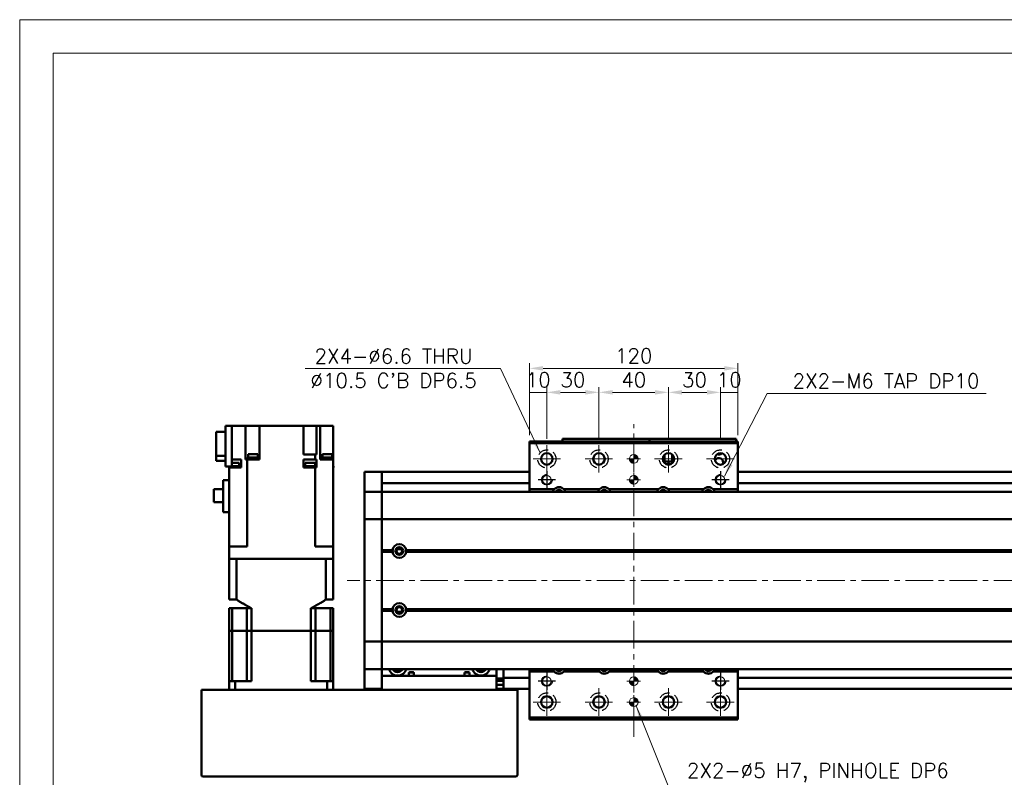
# Model space of a CAD drawing. Header units: millimetres. Extents: x 46891 to 50168, y 6223 to 9676.
# Tile 3 of 5: x 48547 to 49114, y 9239 to 9676. Entities that reach past the tile are written whole.
import ezdxf

# ---------------------------------------------------------------- set-up
doc = ezdxf.new("R2010")
doc.units = ezdxf.units.MM
doc.header["$LTSCALE"] = 0.5
doc.linetypes.add('CENTER', pattern=[50.8, 31.75, -6.35, 6.35, -6.35])
doc.linetypes.add('HIDDENX2', pattern=[19.05, 12.7, -6.35])
doc.layers.get('0').update_dxf_attribs({"lineweight": 20})
doc.layers.add('1', color=1, linetype='CENTER', lineweight=13)
doc.layers.add('외형선(ISO)', color=7, linetype='Continuous', lineweight=50)
doc.layers.add('2', color=2, linetype='HIDDENX2')
doc.layers.add('DIM', color=4, linetype='Continuous')
doc.styles.add('DSR TEXT', font='romans.shx', dxfattribs={"bigfont": 'whgtxt.shx'})
doc.styles.get("Standard").update_dxf_attribs({"font": 'romans.shx', "bigfont": 'whgtxt.shx'})
doc.dimstyles.new('DSR', dxfattribs={"dimscale": 2, "dimtxt": 3, "dimasz": 3, "dimexe": 0.5, "dimexo": 0.5, "dimgap": 0.5, "dimtad": 1, "dimdsep": 46, "dimtxsty": 'Standard', "dimcen": 2.5, "dimclrd": 4, "dimclre": 4, "dimclrt": 2, "dimadec": 0, "dimazin": 2, "dimtfac": 1, "dimtmove": 0, "dimatfit": 3, "dimfxl": 0, "dimlwd": -1, "dimlwe": -1, "dimarcsym": 0})

# ---------------------------------------------------------------- blocks, each defined once
blk = doc.blocks.new('A$C1C1952E1')
at = {"color": 1}
blk.add_lwpolyline([(0, 0), (420, 0), (420, 297), (0, 297)], close=True, dxfattribs=at)
at = {"color": 3}
blk.add_lwpolyline([(5, 5), (415, 5), (415, 292), (5, 292)], close=True, dxfattribs=at)
blk = doc.blocks.new('tap6')
blk.add_circle((0, 0), 2.5)
at = {"layer": 'DIM', "color": 1}
for p, q in [((-5.04, 0), (5.04, 0)), ((0, -5.04), (0, 5.04))]:
    blk.add_line(p, q, dxfattribs=at)
blk.add_arc((0, 0), 3, 263.303, 187.8802, dxfattribs=at)
blk = doc.blocks.new('A$C33E56CC6')
h = blk.add_hatch()
h.set_pattern_fill('ANSI31', color=256, style=0)
h.set_pattern_definition([(45, (-7065.45672, -6508.5399), (-0.0883883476, 0.0883883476), [])])
h.paths.add_polyline_path([(4, 6.5, 0.414214), (1.5, 4), (4, 4)])
h.paths.add_polyline_path([(6.5, 4), (4, 4), (4, 1.5, 0.414214)])
blk.add_circle((4, 4), 2.5)
at = {"layer": '1'}
for p, q in [((4, 0), (4, 8)), ((0, 4), (8, 4))]:
    blk.add_line(p, q, dxfattribs=at)
blk = doc.blocks.new('*D70')
at = {"color": 1, "linetype": 'ByBlock'}
for p, q in [((48840.29, 9436.32), (48840.29, 9464.07)), ((48850.29, 9434.32), (48850.29, 9464.07)), ((48850.29, 9461.07), (48840.29, 9461.07))]:
    blk.add_line(p, q, dxfattribs=at)
at = {"layer": 'Defpoints', "color": 0}
for p in [(48840.29, 9461.07), (48840.29, 9432.72), (48850.29, 9430.72)]:
    blk.add_point(p, dxfattribs=at)
at = {"color": 3, "insert": (48845.29, 9468.27), "char_height": 8.4, "attachment_point": 5, "style": 'DSR TEXT'}
blk.add_mtext('10', dxfattribs=at)
blk = doc.blocks.new('*D71')
at = {"color": 1, "linetype": 'ByBlock'}
for p, q in [((48850.29, 9434.32), (48850.29, 9464.07)), ((48880.29, 9434.32), (48880.29, 9464.07)), ((48872.49, 9461.07), (48858.09, 9461.07))]:
    blk.add_line(p, q, dxfattribs=at)
at = {"color": 1}
for points in [[(48858.09, 9462.37), (48858.09, 9459.77), (48850.29, 9461.07)], [(48872.49, 9462.37), (48872.49, 9459.77), (48880.29, 9461.07)]]:
    blk.add_solid(points, dxfattribs=at)
at = {"layer": 'Defpoints', "color": 0}
for p in [(48850.29, 9461.07), (48850.29, 9430.72), (48880.29, 9430.72)]:
    blk.add_point(p, dxfattribs=at)
at = {"color": 3, "insert": (48865.29, 9468.27), "char_height": 8.4, "attachment_point": 5, "style": 'DSR TEXT'}
blk.add_mtext('30', dxfattribs=at)
blk = doc.blocks.new('*D72')
at = {"color": 1, "linetype": 'ByBlock'}
for p, q in [((48880.29, 9434.32), (48880.29, 9464.07)), ((48920.29, 9434.32), (48920.29, 9464.07)), ((48888.09, 9461.07), (48912.49, 9461.07))]:
    blk.add_line(p, q, dxfattribs=at)
at = {"color": 1}
for points in [[(48888.09, 9462.37), (48888.09, 9459.77), (48880.29, 9461.07)], [(48912.49, 9462.37), (48912.49, 9459.77), (48920.29, 9461.07)]]:
    blk.add_solid(points, dxfattribs=at)
at = {"layer": 'Defpoints', "color": 0}
for p in [(48920.29, 9461.07), (48880.29, 9430.72), (48920.29, 9430.72)]:
    blk.add_point(p, dxfattribs=at)
at = {"color": 3, "insert": (48900.29, 9468.27), "char_height": 8.4, "attachment_point": 5, "style": 'DSR TEXT'}
blk.add_mtext('40', dxfattribs=at)
blk = doc.blocks.new('*D73')
at = {"color": 1, "linetype": 'ByBlock'}
for p, q in [((48920.29, 9434.32), (48920.29, 9464.07)), ((48950.29, 9434.32), (48950.29, 9464.07)), ((48928.09, 9461.07), (48942.49, 9461.07))]:
    blk.add_line(p, q, dxfattribs=at)
at = {"color": 1}
for points in [[(48928.09, 9462.37), (48928.09, 9459.77), (48920.29, 9461.07)], [(48942.49, 9462.37), (48942.49, 9459.77), (48950.29, 9461.07)]]:
    blk.add_solid(points, dxfattribs=at)
at = {"layer": 'Defpoints', "color": 0}
for p in [(48950.29, 9461.07), (48920.29, 9430.72), (48950.29, 9430.72)]:
    blk.add_point(p, dxfattribs=at)
at = {"color": 3, "insert": (48935.29, 9468.27), "char_height": 8.4, "attachment_point": 5, "style": 'DSR TEXT'}
blk.add_mtext('30', dxfattribs=at)
blk = doc.blocks.new('*D74')
at = {"color": 1, "linetype": 'ByBlock'}
for p, q in [((48950.29, 9434.32), (48950.29, 9464.07)), ((48960.29, 9436.32), (48960.29, 9464.07)), ((48950.29, 9461.07), (48960.29, 9461.07))]:
    blk.add_line(p, q, dxfattribs=at)
at = {"layer": 'Defpoints', "color": 0}
for p in [(48960.29, 9461.07), (48950.29, 9430.72), (48960.29, 9432.72)]:
    blk.add_point(p, dxfattribs=at)
at = {"color": 3, "insert": (48955.29, 9468.27), "char_height": 8.4, "attachment_point": 5, "style": 'DSR TEXT'}
blk.add_mtext('10', dxfattribs=at)
blk = doc.blocks.new('*D75')
at = {"color": 1, "linetype": 'ByBlock'}
for p, q in [((48840.29, 9436.32), (48840.29, 9477.88)), ((48960.29, 9436.32), (48960.29, 9477.88)), ((48952.49, 9474.88), (48848.09, 9474.88))]:
    blk.add_line(p, q, dxfattribs=at)
at = {"color": 1}
for points in [[(48848.09, 9476.18), (48848.09, 9473.58), (48840.29, 9474.88)], [(48952.49, 9476.18), (48952.49, 9473.58), (48960.29, 9474.88)]]:
    blk.add_solid(points, dxfattribs=at)
at = {"layer": 'Defpoints', "color": 0}
for p in [(48840.29, 9474.88), (48840.29, 9432.72), (48960.29, 9432.72)]:
    blk.add_point(p, dxfattribs=at)
at = {"color": 3, "insert": (48900.29, 9482.08), "char_height": 8.4, "attachment_point": 5, "style": 'DSR TEXT'}
blk.add_mtext('120', dxfattribs=at)

msp = doc.modelspace()

# ---------------------------------------------------------------- linework, layer by layer
at = {"layer": '1'}
for p, q in [((48900.28843, 9262.7159), (48900.28843, 9442.7159)), ((48850.28843, 9430.7159), (48850.28843, 9414.7159)), ((48880.28843, 9430.7159), (48880.28843, 9414.7159)), ((48920.28843, 9430.7159), (48920.28843, 9414.7159)), ((48842.28843, 9422.7159), (48858.28843, 9422.7159)), ((48872.28843, 9422.7159), (48888.28843, 9422.7159)), ((48912.28843, 9422.7159), (48928.28843, 9422.7159)), ((48942.28843, 9422.7159), (48958.28843, 9422.7159)), ((49555.28843, 9352.7159), (48735.28843, 9352.7159)), ((48850.28843, 9290.7159), (48850.28843, 9274.7159)), ((48880.28843, 9290.7159), (48880.28843, 9274.7159)), ((48920.28843, 9290.7159), (48920.28843, 9274.7159)), ((48950.28843, 9290.7159), (48950.28843, 9274.7159)), ((48842.28843, 9282.7159), (48858.28843, 9282.7159)), ((48872.28843, 9282.7159), (48888.28843, 9282.7159)), ((48912.28843, 9282.7159), (48928.28843, 9282.7159)), ((48942.28843, 9282.7159), (48958.28843, 9282.7159))]:
    msp.add_line(p, q, dxfattribs=at)
at = {"layer": '2'}
for centre in [(48850.28843, 9422.7159), (48880.28843, 9422.7159), (48920.28843, 9422.7159), (48950.28843, 9422.7159), (48850.28843, 9282.7159), (48880.28843, 9282.7159), (48920.28843, 9282.7159), (48950.28843, 9282.7159)]:
    msp.add_circle(centre, 5.25, dxfattribs=at)
at = {"layer": '외형선(ISO)'}
for p, q in [((48668.78843, 9441.8159), (48665.28843, 9441.8159)), ((48665.28843, 9441.8159), (48665.28843, 9418.3159)), ((48672.84841, 9441.8159), (48668.78843, 9441.8159)), ((48668.78843, 9418.3159), (48668.78843, 9441.8159)), ((48672.84841, 9441.8159), (48676.78035, 9441.8159)), ((48681.28843, 9441.8159), (48676.78035, 9441.8159)), ((48676.78035, 9441.8159), (48676.78035, 9422.3159)), ((48681.28843, 9441.8159), (48684.78843, 9441.8159)), ((48710.08843, 9441.8159), (48684.78843, 9441.8159)), ((48684.78843, 9422.3159), (48684.78843, 9441.8159)), ((48710.08843, 9441.8159), (48713.58843, 9441.8159)), ((48710.08843, 9425.3159), (48710.08843, 9441.8159)), ((48717.56706, 9441.8159), (48713.58843, 9441.8159)), ((48717.56706, 9441.8159), (48719.78843, 9441.8159)), ((48717.56706, 9425.3159), (48717.56706, 9441.8159)), ((48719.78843, 9441.8159), (48723.28843, 9441.8159)), ((48719.78843, 9422.3159), (48719.78843, 9441.8159)), ((48727.28843, 9441.8159), (48723.28843, 9441.8159)), ((48727.28843, 9422.3159), (48727.28843, 9441.8159)), ((48659.78843, 9424.58821), (48659.78843, 9438.41584)), ((48659.78843, 9438.41584), (48665.28843, 9438.41584)), ((48840.28843, 9432.7159), (48840.28843, 9431.7159)), ((48840.28843, 9432.7159), (48960.28843, 9432.7159)), ((48840.28843, 9431.7159), (48840.28843, 9405.2159)), ((48960.28843, 9431.7159), (48840.28843, 9431.7159)), ((48859.28843, 9434.21588), (48859.28843, 9434.21586)), ((48859.28843, 9434.21588), (48909.28843, 9434.21588)), ((48859.28843, 9432.7159), (48859.28843, 9434.21586)), ((48862.28843, 9434.21585), (48906.28843, 9434.21585)), ((48909.28843, 9434.21588), (48909.28843, 9434.21586)), ((48909.28843, 9434.21588), (48959.28843, 9434.21588)), ((48909.28843, 9434.21586), (48909.28843, 9432.7159)), ((48909.28843, 9432.7159), (48909.28843, 9434.21586)), ((48912.28843, 9434.21585), (48956.28843, 9434.21585)), ((48959.28843, 9434.21586), (48959.28843, 9432.7159)), ((48960.28843, 9431.7159), (48960.28843, 9432.7159)), ((48960.28843, 9431.7159), (48960.28843, 9432.7159)), ((48960.28843, 9405.2159), (48960.28843, 9431.7159)), ((48665.28843, 9424.58821), (48659.78843, 9424.58821)), ((48659.78843, 9421.61595), (48659.78843, 9424.58821)), ((48683.79247, 9425.5159), (48678.19247, 9425.5159)), ((48678.19247, 9423.5159), (48678.19247, 9425.5159)), ((48683.79247, 9423.5159), (48683.79247, 9425.5159)), ((48710.08843, 9425.3159), (48716.8478, 9425.3159)), ((48716.8478, 9425.3159), (48716.8478, 9422.3159)), ((48717.24711, 9425.3159), (48716.8478, 9425.3159)), ((48717.24711, 9425.3159), (48717.56706, 9425.3159)), ((48726.57714, 9425.5159), (48720.97714, 9425.5159)), ((48720.97714, 9423.5159), (48720.97714, 9425.5159)), ((48726.57714, 9423.5159), (48726.57714, 9425.5159)), ((48917.78843, 9424.86997), (48917.78843, 9421.21589)), ((48918.08843, 9421.21589), (48918.08843, 9425.17558)), ((48922.48843, 9425.17558), (48922.48843, 9421.21589)), ((48922.78843, 9421.21589), (48922.78843, 9424.86997)), ((48659.78843, 9421.61595), (48665.28843, 9421.61595)), ((48668.78843, 9422.3159), (48672.84841, 9422.3159)), ((48673.00352, 9420.5159), (48668.78843, 9420.5159)), ((48674.28378, 9422.3159), (48672.84841, 9422.3159)), ((48673.00352, 9418.5159), (48673.00352, 9420.5159)), ((48674.28378, 9417.8159), (48674.28378, 9422.3159)), ((48676.78035, 9422.3159), (48677.32976, 9422.3159)), ((48677.72907, 9422.3159), (48677.32976, 9422.3159)), ((48677.72907, 9372.2159), (48677.72907, 9422.3159)), ((48677.72907, 9422.3159), (48684.78843, 9422.3159)), ((48683.99247, 9422.8159), (48677.99247, 9422.8159)), ((48677.99247, 9422.3159), (48677.99247, 9422.8159)), ((48683.94247, 9423.5159), (48678.04247, 9423.5159)), ((48678.04247, 9422.8159), (48678.04247, 9423.5159)), ((48683.94247, 9422.8159), (48683.94247, 9423.5159)), ((48683.99247, 9422.3159), (48683.99247, 9422.8159)), ((48716.8478, 9422.3159), (48710.08843, 9422.3159)), ((48710.08843, 9422.3159), (48710.08843, 9417.8159)), ((48716.75119, 9420.5159), (48711.15119, 9420.5159)), ((48711.15119, 9418.5159), (48711.15119, 9420.5159)), ((48716.75119, 9418.5159), (48716.75119, 9420.5159)), ((48716.8478, 9422.3159), (48717.24711, 9422.3159)), ((48717.56706, 9422.3159), (48717.24711, 9422.3159)), ((48717.56706, 9417.8159), (48717.56706, 9422.3159)), ((48719.78843, 9422.3159), (48721.72845, 9422.3159)), ((48726.77714, 9422.8159), (48720.77714, 9422.8159)), ((48720.77714, 9422.3159), (48720.77714, 9422.8159)), ((48726.72714, 9423.5159), (48720.82714, 9423.5159)), ((48720.82714, 9422.8159), (48720.82714, 9423.5159)), ((48727.28843, 9422.3159), (48721.72845, 9422.3159)), ((48726.72714, 9422.8159), (48726.72714, 9423.5159)), ((48726.77714, 9422.3159), (48726.77714, 9422.8159)), ((48727.28843, 9372.2159), (48727.28843, 9422.3159)), ((48917.28843, 9421.34113), (48917.28843, 9424.09067)), ((48917.78843, 9421.21589), (48917.34905, 9421.21589)), ((48923.2278, 9421.21587), (48917.34906, 9421.21587)), ((48917.78843, 9421.21589), (48918.08843, 9421.21589)), ((48922.48843, 9421.21589), (48918.08843, 9421.21589)), ((48919.68843, 9419.81587), (48919.88843, 9419.81587)), ((48919.87545, 9419.44185), (48919.68843, 9419.81587)), ((48919.88843, 9420.21587), (48920.68843, 9420.21587)), ((48919.88843, 9419.81587), (48919.88843, 9420.21587)), ((48920.68843, 9420.21587), (48920.68843, 9419.81587)), ((48920.68843, 9419.81587), (48920.88843, 9419.81587)), ((48920.88843, 9419.81587), (48920.70142, 9419.44185)), ((48922.48843, 9421.21589), (48922.78843, 9421.21589)), ((48923.22781, 9421.21589), (48922.78843, 9421.21589)), ((48923.28843, 9421.34113), (48923.28843, 9424.09067)), ((48665.28843, 9418.3159), (48668.78843, 9418.3159)), ((48667.25352, 9417.8159), (48667.25352, 9418.3159)), ((48667.25352, 9417.8159), (48667.28843, 9417.8159)), ((48672.84841, 9417.8159), (48667.28843, 9417.8159)), ((48667.28843, 9372.2159), (48667.28843, 9417.8159)), ((48673.15352, 9418.5159), (48668.78843, 9418.5159)), ((48672.84841, 9417.8159), (48674.28378, 9417.8159)), ((48673.15352, 9417.8159), (48673.15352, 9418.5159)), ((48713.49865, 9417.8159), (48710.08843, 9417.8159)), ((48716.90119, 9418.5159), (48711.00119, 9418.5159)), ((48711.00119, 9417.8159), (48711.00119, 9418.5159)), ((48713.49865, 9417.8159), (48714.40372, 9417.8159)), ((48716.8478, 9417.8159), (48714.40372, 9417.8159)), ((48717.24711, 9417.8159), (48716.8478, 9417.8159)), ((48716.8478, 9372.2159), (48716.8478, 9417.8159)), ((48716.90119, 9417.8159), (48716.90119, 9418.5159)), ((48717.24711, 9417.8159), (48717.56706, 9417.8159)), ((48727.32335, 9418.5159), (48727.28843, 9418.5159)), ((48727.28843, 9417.8159), (48727.32335, 9417.8159)), ((48727.32335, 9417.8159), (48727.32335, 9418.5159)), ((48745.28843, 9412.2159), (48745.28843, 9415.2159)), ((48755.28843, 9415.2159), (48745.28843, 9415.2159)), ((48755.28843, 9412.2159), (48755.28843, 9415.2159)), ((48840.28843, 9415.2159), (48755.28843, 9415.2159)), ((48755.28843, 9415.2159), (48755.28843, 9412.2159)), ((49535.28843, 9415.2159), (48960.28843, 9415.2159)), ((48663.88843, 9392.1159), (48663.88843, 9410.4659)), ((48667.28843, 9410.4659), (48663.88843, 9410.4659)), ((48745.28843, 9412.2159), (48745.28843, 9410.35573)), ((48745.28843, 9410.35573), (48745.28843, 9409.44777)), ((48745.28843, 9409.44777), (48745.28843, 9404.1761)), ((48755.28843, 9412.2159), (48755.28843, 9410.35573)), ((48755.28843, 9410.35573), (48755.28843, 9412.2159)), ((48755.28843, 9409.44777), (48755.28843, 9410.35573)), ((48755.28843, 9404.1761), (48755.28843, 9409.44777)), ((48840.28843, 9408.7159), (48755.28843, 9408.7159)), ((49535.28843, 9408.7159), (48960.28843, 9408.7159)), ((48658.48843, 9397.8909), (48658.48843, 9405.3409)), ((48658.48843, 9405.3409), (48663.88843, 9405.3409)), ((48745.28843, 9404.1761), (48745.28843, 9403.7159)), ((48745.28843, 9401.0074), (48745.28843, 9403.7159)), ((48755.28843, 9403.7159), (48745.28843, 9403.7159)), ((48755.28843, 9403.7159), (48755.28843, 9404.1761)), ((48755.28843, 9403.7159), (48755.28843, 9401.0074)), ((48755.28843, 9401.0074), (48755.28843, 9403.7159)), ((48755.28843, 9403.7159), (49535.28843, 9403.7159)), ((48854.49335, 9405.2159), (48840.28843, 9405.2159)), ((48840.28843, 9405.2159), (48840.28843, 9403.7159)), ((48880.49335, 9405.2159), (48860.08352, 9405.2159)), ((48914.49335, 9405.2159), (48886.08352, 9405.2159)), ((48940.49335, 9405.2159), (48920.08352, 9405.2159)), ((48960.28843, 9405.2159), (48946.08352, 9405.2159)), ((48960.28843, 9403.7159), (48960.28843, 9405.2159)), ((48663.88843, 9397.8909), (48658.48843, 9397.8909)), ((48745.28843, 9388.4074), (48745.28843, 9401.0074)), ((48755.28843, 9401.0074), (48755.28843, 9388.4074)), ((48755.28843, 9388.4074), (48755.28843, 9401.0074)), ((48663.88843, 9392.1159), (48667.28843, 9392.1159)), ((48745.28843, 9388.4074), (48745.28843, 9387.94331)), ((48745.28843, 9385.94331), (48745.28843, 9387.94331)), ((48755.28843, 9387.94331), (48745.28843, 9387.94331)), ((48745.28843, 9385.94331), (48745.28843, 9319.48849)), ((48755.28843, 9387.94331), (48755.28843, 9388.4074)), ((48755.28843, 9388.4074), (48755.28843, 9387.94331)), ((48755.28843, 9387.94331), (48755.28843, 9385.94331)), ((48755.28843, 9385.94331), (48755.28843, 9387.94331)), ((48755.28843, 9387.94331), (49535.28843, 9387.94331)), ((48755.28843, 9319.48849), (48755.28843, 9385.94331)), ((48755.28843, 9385.94331), (48755.28843, 9370.2159)), ((48671.78843, 9372.2159), (48667.28843, 9372.2159)), ((48667.28843, 9372.2159), (48667.28843, 9365.2159)), ((48671.78843, 9372.2159), (48677.72907, 9372.2159)), ((48716.8478, 9372.2159), (48722.78843, 9372.2159)), ((48727.28843, 9372.2159), (48722.78843, 9372.2159)), ((48727.28843, 9372.2159), (48727.28843, 9365.2159)), ((48755.28843, 9370.2159), (48761.31981, 9370.2159)), ((48755.28843, 9369.7159), (48761.78843, 9369.7159)), ((48755.28843, 9369.2159), (48761.31981, 9369.2159)), ((48755.28843, 9369.2159), (48755.28843, 9336.2159)), ((48766.56422, 9370.7159), (48764.01264, 9370.7159)), ((48768.78843, 9369.7159), (49521.78843, 9369.7159)), ((48769.25706, 9370.2159), (49521.31981, 9370.2159)), ((48769.25706, 9369.2159), (49521.31981, 9369.2159)), ((48667.28843, 9341.7159), (48667.28843, 9365.2159)), ((48667.28843, 9365.2159), (48667.2929, 9365.2159)), ((48667.2929, 9365.2159), (48671.58788, 9365.2159)), ((48671.58788, 9365.2159), (48671.5931, 9365.2159)), ((48671.5931, 9341.7159), (48671.5931, 9365.2159)), ((48722.98376, 9365.2159), (48671.5931, 9365.2159)), ((48671.78843, 9365.2159), (48722.78843, 9365.2159)), ((48722.98376, 9341.7159), (48722.98376, 9365.2159)), ((48722.98376, 9365.2159), (48722.98898, 9365.2159)), ((48722.98898, 9365.2159), (48727.28396, 9365.2159)), ((48727.28396, 9365.2159), (48727.28843, 9365.2159)), ((48727.28843, 9341.7159), (48727.28843, 9365.2159)), ((48667.28843, 9341.7159), (48671.5931, 9341.7159)), ((48722.98376, 9341.7159), (48727.28843, 9341.7159)), ((48667.28843, 9336.7159), (48669.00085, 9336.7159)), ((48667.28843, 9323.7159), (48667.28843, 9336.7159)), ((48677.53843, 9336.7159), (48669.00085, 9336.7159)), ((48669.00085, 9323.7159), (48669.00085, 9336.7159)), ((48677.53843, 9336.7159), (48680.25171, 9336.7159)), ((48677.53843, 9323.7159), (48677.53843, 9336.7159)), ((48680.25171, 9323.7159), (48680.25171, 9336.7159)), ((48714.32516, 9336.7159), (48717.03843, 9336.7159)), ((48714.32516, 9323.7159), (48714.32516, 9336.7159)), ((48717.03843, 9336.7159), (48725.57602, 9336.7159)), ((48717.03843, 9323.7159), (48717.03843, 9336.7159)), ((48725.57602, 9336.7159), (48727.28843, 9336.7159)), ((48725.57602, 9323.7159), (48725.57602, 9336.7159)), ((48727.28843, 9323.7159), (48727.28843, 9336.7159)), ((48755.28843, 9336.2159), (48761.31981, 9336.2159)), ((48755.28843, 9335.7159), (48761.78843, 9335.7159)), ((48755.28843, 9335.2159), (48761.31981, 9335.2159)), ((48755.28843, 9335.2159), (48755.28843, 9319.48849)), ((48766.56422, 9334.7159), (48764.01264, 9334.7159)), ((48768.78843, 9335.7159), (49521.78843, 9335.7159)), ((48769.25706, 9336.2159), (49521.31981, 9336.2159)), ((48769.25706, 9335.2159), (49521.31981, 9335.2159)), ((48669.00085, 9323.7159), (48667.28843, 9323.7159)), ((48667.28843, 9323.7159), (48667.28843, 9294.7159)), ((48667.28843, 9323.7159), (48669.00085, 9323.7159)), ((48672.53843, 9323.7159), (48669.00085, 9323.7159)), ((48669.00085, 9294.7159), (48669.00085, 9323.7159)), ((48672.53843, 9323.7159), (48669.00085, 9323.7159)), ((48677.53843, 9323.7159), (48672.53843, 9323.7159)), ((48677.53843, 9323.7159), (48672.53843, 9323.7159)), ((48680.25171, 9323.7159), (48677.53843, 9323.7159)), ((48677.53843, 9294.7159), (48677.53843, 9323.7159)), ((48677.53843, 9323.7159), (48680.25171, 9323.7159)), ((48714.32516, 9323.7159), (48680.25171, 9323.7159)), ((48680.25171, 9323.7159), (48680.25171, 9294.7159)), ((48714.32516, 9323.7159), (48680.25171, 9323.7159)), ((48717.03843, 9323.7159), (48714.32516, 9323.7159)), ((48714.32516, 9323.7159), (48714.32516, 9294.7159)), ((48714.32516, 9323.7159), (48717.03843, 9323.7159)), ((48722.03843, 9323.7159), (48717.03843, 9323.7159)), ((48717.03843, 9294.7159), (48717.03843, 9323.7159)), ((48722.03843, 9323.7159), (48717.03843, 9323.7159)), ((48725.57602, 9323.7159), (48722.03843, 9323.7159)), ((48725.57602, 9323.7159), (48722.03843, 9323.7159)), ((48727.28843, 9323.7159), (48725.57602, 9323.7159)), ((48725.57602, 9294.7159), (48725.57602, 9323.7159)), ((48725.57602, 9323.7159), (48727.28843, 9323.7159)), ((48727.28843, 9323.7159), (48727.28843, 9294.7159)), ((48745.28843, 9317.48849), (48745.28843, 9319.48849)), ((48745.28843, 9317.48849), (48745.28843, 9317.0244)), ((48755.28843, 9317.48849), (48745.28843, 9317.48849)), ((48745.28843, 9304.4244), (48745.28843, 9317.0244)), ((48755.28843, 9319.48849), (48755.28843, 9317.48849)), ((48755.28843, 9317.48849), (48755.28843, 9319.48849)), ((48755.28843, 9317.0244), (48755.28843, 9317.48849)), ((48755.28843, 9317.48849), (48755.28843, 9317.0244)), ((48755.28843, 9317.48849), (49535.28843, 9317.48849)), ((48755.28843, 9317.0244), (48755.28843, 9304.4244)), ((48755.28843, 9304.4244), (48755.28843, 9317.0244)), ((48745.28843, 9301.7159), (48745.28843, 9304.4244)), ((48745.28843, 9301.7159), (48745.28843, 9301.2557)), ((48755.28843, 9301.7159), (48745.28843, 9301.7159)), ((48745.28843, 9301.2557), (48745.28843, 9295.98403)), ((48755.28843, 9304.4244), (48755.28843, 9301.7159)), ((48755.28843, 9301.7159), (48755.28843, 9304.4244)), ((48755.28843, 9301.7159), (48755.28843, 9297.7159)), ((48755.28843, 9301.7159), (49535.28843, 9301.7159)), ((48773.7182, 9299.7159), (48770.85867, 9299.7159)), ((48770.85867, 9299.7159), (48770.85867, 9297.7159)), ((48773.7182, 9297.7159), (48773.7182, 9299.7159)), ((48805.7182, 9299.7159), (48802.85867, 9299.7159)), ((48802.85867, 9299.7159), (48802.85867, 9297.7159)), ((48805.7182, 9297.7159), (48805.7182, 9299.7159)), ((48821.28843, 9297.7159), (48821.28843, 9301.7159)), ((48825.28843, 9300.7159), (48825.28843, 9301.7159)), ((48825.28843, 9296.7159), (48825.28843, 9300.7159)), ((48840.28843, 9301.7159), (48840.28843, 9300.2159)), ((48840.28843, 9300.2159), (48854.49335, 9300.2159)), ((48840.28843, 9300.2159), (48840.28843, 9273.7159)), ((48860.08352, 9300.2159), (48880.49335, 9300.2159)), ((48886.08352, 9300.2159), (48914.49335, 9300.2159)), ((48920.08352, 9300.2159), (48940.49335, 9300.2159)), ((48946.08352, 9300.2159), (48960.28843, 9300.2159)), ((48960.28843, 9300.2159), (48960.28843, 9301.7159)), ((48960.28843, 9273.7159), (48960.28843, 9300.2159)), ((48667.28843, 9294.7159), (48670.83092, 9294.7159)), ((48667.28843, 9289.7159), (48667.28843, 9294.7159)), ((48680.25171, 9294.7159), (48670.83092, 9294.7159)), ((48670.83092, 9289.7159), (48670.83092, 9294.7159)), ((48723.74595, 9294.7159), (48714.32516, 9294.7159)), ((48723.74595, 9294.7159), (48727.28843, 9294.7159)), ((48723.74595, 9289.7159), (48723.74595, 9294.7159)), ((48727.28843, 9289.7159), (48727.28843, 9294.7159)), ((48745.28843, 9295.98403), (48745.28843, 9295.07607)), ((48745.28843, 9295.07607), (48745.28843, 9293.2159)), ((48755.28843, 9297.7159), (48821.28843, 9297.7159)), ((48755.28843, 9289.7159), (48755.28843, 9297.7159)), ((48821.28843, 9297.7159), (48821.28843, 9289.7159)), ((48821.28843, 9296.2117), (48825.28843, 9296.2117)), ((48825.28843, 9294.9159), (48821.28843, 9294.9159)), ((48825.28843, 9296.7159), (48825.28843, 9295.7159)), ((48840.28843, 9296.7159), (48825.28843, 9296.7159)), ((48825.28843, 9293.2159), (48825.28843, 9295.7159)), ((49535.28843, 9296.7159), (48960.28843, 9296.7159)), ((48652.28843, 9289.7159), (48651.28843, 9289.7159)), ((48651.28843, 9240.7159), (48651.28843, 9289.7159)), ((48832.28843, 9289.7159), (48652.28843, 9289.7159)), ((48745.28843, 9290.2159), (48745.28843, 9293.2159)), ((48755.28843, 9290.2159), (48745.28843, 9290.2159)), ((48825.28843, 9292.6159), (48821.28843, 9292.6159)), ((48825.28843, 9290.2159), (48821.28843, 9290.2159)), ((48825.28843, 9293.2159), (48825.28843, 9290.2159)), ((48840.28843, 9290.2159), (48825.28843, 9290.2159)), ((48833.28843, 9289.7159), (48832.28843, 9289.7159)), ((48833.28843, 9289.7159), (48833.28843, 9240.7159)), ((49535.28843, 9290.2159), (48960.28843, 9290.2159)), ((48840.28843, 9273.7159), (48840.28843, 9272.7159)), ((48840.28843, 9273.7159), (48960.28843, 9273.7159)), ((48840.28843, 9272.7159), (48960.28843, 9272.7159)), ((48960.28843, 9272.7159), (48960.28843, 9273.7159)), ((48832.28843, 9239.7159), (48652.28843, 9239.7159))]:
    msp.add_line(p, q, dxfattribs=at)
for centre, radius in [((48850.28843, 9422.7159), 3.3), ((48880.28843, 9422.7159), 3.3), ((48920.28843, 9422.7159), 3.3), ((48950.28843, 9422.7159), 3.3), ((48765.28843, 9369.7159), 2.25), ((48765.28843, 9369.7159), 1.621), ((48765.28843, 9335.7159), 2.25), ((48765.28843, 9335.7159), 1.621), ((48850.28843, 9282.7159), 3.3), ((48880.28843, 9282.7159), 3.3), ((48920.28843, 9282.7159), 3.3), ((48950.28843, 9282.7159), 3.3)]:
    msp.add_circle(centre, radius, dxfattribs=at)
for centre, radius, start, end in [((48949.28843, 9427.7159), 2.5, 248.2192296, 314.4006523), ((48949.28843, 9420.7159), 2.5, 335.2802767, 151.5897093), ((48857.28843, 9402.7159), 3.75, 138.1896853, 164.5340373), ((48857.28843, 9402.7159), 3.75, 41.8103149, 138.1896851), ((48857.28843, 9402.7159), 2.25, 26.3877153, 153.6122847), ((48857.28843, 9402.7159), 2, 29.9999015, 150.0000985), ((48857.28843, 9402.7159), 3.75, 15.4659627, 41.8103147), ((48883.28843, 9402.7159), 3.75, 138.1896853, 164.5340373), ((48883.28843, 9402.7159), 3.75, 41.8103149, 138.1896851), ((48883.28843, 9402.7159), 2.25, 26.3877153, 153.6122847), ((48883.28843, 9402.7159), 2, 29.9999015, 150.0000985), ((48883.28843, 9402.7159), 3.75, 15.4659627, 41.8103147), ((48917.28843, 9402.7159), 3.75, 138.1896853, 164.5340373), ((48917.28843, 9402.7159), 3.75, 41.8103149, 138.1896851), ((48917.28843, 9402.7159), 2.25, 26.3877153, 153.6122847), ((48917.28843, 9402.7159), 2, 29.9999015, 150.0000985), ((48917.28843, 9402.7159), 3.75, 15.4659627, 41.8103147), ((48943.28843, 9402.7159), 3.75, 138.1896853, 164.5340373), ((48943.28843, 9402.7159), 3.75, 41.8103149, 138.1896851), ((48943.28843, 9402.7159), 2.25, 26.3877153, 153.6122847), ((48943.28843, 9402.7159), 2, 29.9999015, 150.0000985), ((48943.28843, 9402.7159), 3.75, 15.4659627, 41.8103147), ((48765.28843, 9369.7159), 4, 7.1807557, 172.8192443), ((48765.28843, 9369.7159), 4, 187.1807558, 352.8192442), ((48765.28843, 9335.7159), 4, 7.1807558, 172.8192442), ((48765.28843, 9335.7159), 4, 187.1807558, 352.8192442), ((48764.28843, 9303.2159), 5.25, 196.6015494, 343.3984506), ((48764.28843, 9303.2159), 3.3, 207.0356914, 332.9643086), ((48764.28843, 9303.2159), 2.4585, 217.5987674, 322.4012326), ((48812.28843, 9303.2159), 5.25, 196.6015494, 343.3984506), ((48812.28843, 9303.2159), 3.3, 207.0356914, 332.9643086), ((48812.28843, 9303.2159), 2.4585, 217.5987674, 322.4012326), ((48857.28843, 9302.7159), 3.75, 195.4660572, 221.8103147), ((48857.28843, 9302.7159), 3.75, 221.8103149, 318.1896851), ((48857.28843, 9302.7159), 2.25, 206.3878847, 333.6121153), ((48857.28843, 9302.7159), 2, 210.0000986, 329.9999014), ((48857.28843, 9302.7159), 3.75, 318.1896853, 344.5339428), ((48883.28843, 9302.7159), 3.75, 195.4660572, 221.8103147), ((48883.28843, 9302.7159), 3.75, 221.8103149, 318.1896851), ((48883.28843, 9302.7159), 2.25, 206.3878847, 333.6121153), ((48883.28843, 9302.7159), 2, 210.0000986, 329.9999014), ((48883.28843, 9302.7159), 3.75, 318.1896853, 344.5339428), ((48917.28843, 9302.7159), 3.75, 195.4660572, 221.8103147), ((48917.28843, 9302.7159), 3.75, 221.8103149, 318.1896851), ((48917.28843, 9302.7159), 2.25, 206.3878847, 333.6121153), ((48917.28843, 9302.7159), 2, 210.0000986, 329.9999014), ((48917.28843, 9302.7159), 3.75, 318.1896853, 344.5339428), ((48943.28843, 9302.7159), 3.75, 195.4660572, 221.8103147), ((48943.28843, 9302.7159), 3.75, 221.8103149, 318.1896851), ((48943.28843, 9302.7159), 2.25, 206.3878847, 333.6121153), ((48943.28843, 9302.7159), 2, 210.0000986, 329.9999014), ((48943.28843, 9302.7159), 3.75, 318.1896853, 344.5339428), ((48652.28843, 9240.7159), 1, 180, 270), ((48832.28843, 9240.7159), 1, 270, 0)]:
    msp.add_arc(centre, radius, start, end, dxfattribs=at)
at = {"layer": '외형선(ISO)', "extrusion": (0, 0, -1)}
for centre, major_axis, start_param, end_param in [((48862.28843, 9434.21586), (-3, 0), 4.712389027, 6.283185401), ((48906.28843, 9434.21586), (3, 0), 0, 1.570796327), ((48912.28843, 9434.21586), (-3, 0), 4.712389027, 6.283185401), ((48956.28843, 9434.21586), (3, 0), 0, 1.570796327)]:
    msp.add_ellipse(centre, major_axis=major_axis, ratio=0.00001, start_param=start_param, end_param=end_param, dxfattribs=at)
at = {"layer": '외형선(ISO)'}
for points in [[(48761.31981, 9370.2159), (48761.55412, 9369.95021), (48761.78843, 9369.7159)], [(48761.78843, 9369.7159), (48761.55412, 9369.48159), (48761.31981, 9369.2159)], [(48768.78843, 9369.7159), (48769.02275, 9369.95021), (48769.25706, 9370.2159)], [(48769.25706, 9369.2159), (48769.02275, 9369.48159), (48768.78843, 9369.7159)], [(48761.31981, 9336.2159), (48761.55412, 9335.95021), (48761.78843, 9335.7159)], [(48761.78843, 9335.7159), (48761.55412, 9335.48159), (48761.31981, 9335.2159)], [(48768.78843, 9335.7159), (48769.02275, 9335.95021), (48769.25706, 9336.2159)], [(48769.25706, 9335.2159), (48769.02275, 9335.48159), (48768.78843, 9335.7159)]]:
    msp.add_open_spline(points, degree=2, dxfattribs=at)
for points, weights in [([(48680.25171, 9336.7159), (48676.21493, 9338.70933), (48671.5931, 9341.7159)], [1.45736434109, 1.41367336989, 1.35251798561]), ([(48722.98376, 9341.7159), (48718.36194, 9338.70933), (48714.32516, 9336.7159)], [1.35251798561, 1.41367336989, 1.45736434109]), ([(48773.7182, 9299.7159), (48772.28843, 9300.21551), (48770.85867, 9299.7159)], [1, 1.22925, 1]), ([(48805.7182, 9299.7159), (48804.28843, 9300.21551), (48802.85867, 9299.7159)], [1, 1.22925, 1])]:
    msp.add_rational_spline(points, weights, degree=2, dxfattribs=at)

# ---------------------------------------------------------------- block references
at = {"xscale": 3.861000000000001, "yscale": 3.861000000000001, "zscale": 3.861000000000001}
msp.add_blockref('A$C1C1952E1', (48546.67132, 8528.99552), dxfattribs=at)
at = {"xscale": -1}
for name, p, rotation in [('A$C33E56CC6', (48896.28843, 9426.7159), 180), ('tap6', (48850.28843, 9410.7159), 90), ('A$C33E56CC6', (48896.28843, 9414.7159), 180), ('tap6', (48950.28843, 9410.7159), 90), ('tap6', (48850.28843, 9294.7159), 90), ('tap6', (48950.28843, 9294.7159), 90), ('A$C33E56CC6', (48896.28843, 9298.7159), 180), ('A$C33E56CC6', (48896.28843, 9286.7159), 180)]:
    msp.add_blockref(name, p, dxfattribs=dict(at, rotation=rotation))

# ---------------------------------------------------------------- texts
at = {"color": 3, "char_height": 8.4, "style": 'DSR TEXT'}
for s, insert, attachment_point in [("2X4-%%C6.6 THRU\\P%%C10.5 C'B DP6.5", (48761.99597, 9474.90131), 5), ('2X2-M6 TAP DP10', (49045.57997, 9467.64213), 5), ('2X2-%%C5 H7, PINHOLE DP6', (48930.92763, 9247.51468), 1)]:
    msp.add_mtext(s, dxfattribs=dict(at, insert=insert, attachment_point=attachment_point))

# ---------------------------------------------------------------- dimensions: what is measured, and where the dimension line sits
for base, p1, p2, picture, middle in [((48840.28843, 9474.87677), (48960.28843, 9432.7159), (48840.28843, 9432.7159), '*D75', (48900.28843, 9482.07677)), ((48840.28843, 9461.07482), (48850.28843, 9430.7159), (48840.28843, 9432.7159), '*D70', (48845.28843, 9468.27482)), ((48850.28843, 9461.07482), (48880.28843, 9430.7159), (48850.28843, 9430.7159), '*D71', (48865.28843, 9468.27482)), ((48920.28843, 9461.07482), (48880.28843, 9430.7159), (48920.28843, 9430.7159), '*D72', (48900.28843, 9468.27482)), ((48950.28843, 9461.07482), (48920.28843, 9430.7159), (48950.28843, 9430.7159), '*D73', (48935.28843, 9468.27482)), ((48960.28843, 9461.07482), (48950.28843, 9430.7159), (48960.28843, 9432.7159), '*D74', (48955.28843, 9468.27482))]:
    dim = msp.add_linear_dim(base=base, p1=p1, p2=p2, dimstyle='DSR', override={"dimscale": 3, "dimtxt": 2.8, "dimasz": 2.600136, "dimexe": 1, "dimexo": 1.2, "dimgap": 1, "dimdec": 4, "dimtxsty": 'DSR TEXT', "dimclrd": 1, "dimclre": 1, "dimclrt": 3, "dimtdec": 4, "dimtix": 1})
    dim.commit()
    dim.dimension.update_dxf_attribs({"geometry": picture, "text_midpoint": middle})

# ---------------------------------------------------------------- leaders
at = {"annotation_type": 0, "has_hookline": 1}
for points, hookline_direction, text_width in [([(48846.33612, 9426.17158), (48823.62137, 9474.73329), (48815.82097, 9474.73329)], 1, 101.65), ([(48952.49003, 9412.75378), (48977.15456, 9460.44213), (48984.95497, 9460.44213)], 0, 115.25), ([(48901.61568, 9280.59731), (48920.12722, 9234.51468), (48927.92763, 9234.51468)], 0, 161.875)]:
    msp.add_leader(points, dimstyle='DSR', override={"dimscale": 3, "dimtxt": 2.8, "dimasz": 2.600136, "dimexe": 1, "dimexo": 1.2, "dimgap": 1, "dimdec": 4, "dimtxsty": 'DSR TEXT', "dimclrd": 1, "dimclre": 1, "dimclrt": 3, "dimtdec": 4, "dimtix": 1}, dxfattribs=dict(at, hookline_direction=hookline_direction, text_width=text_width))

doc.saveas('drawing.dxf')
